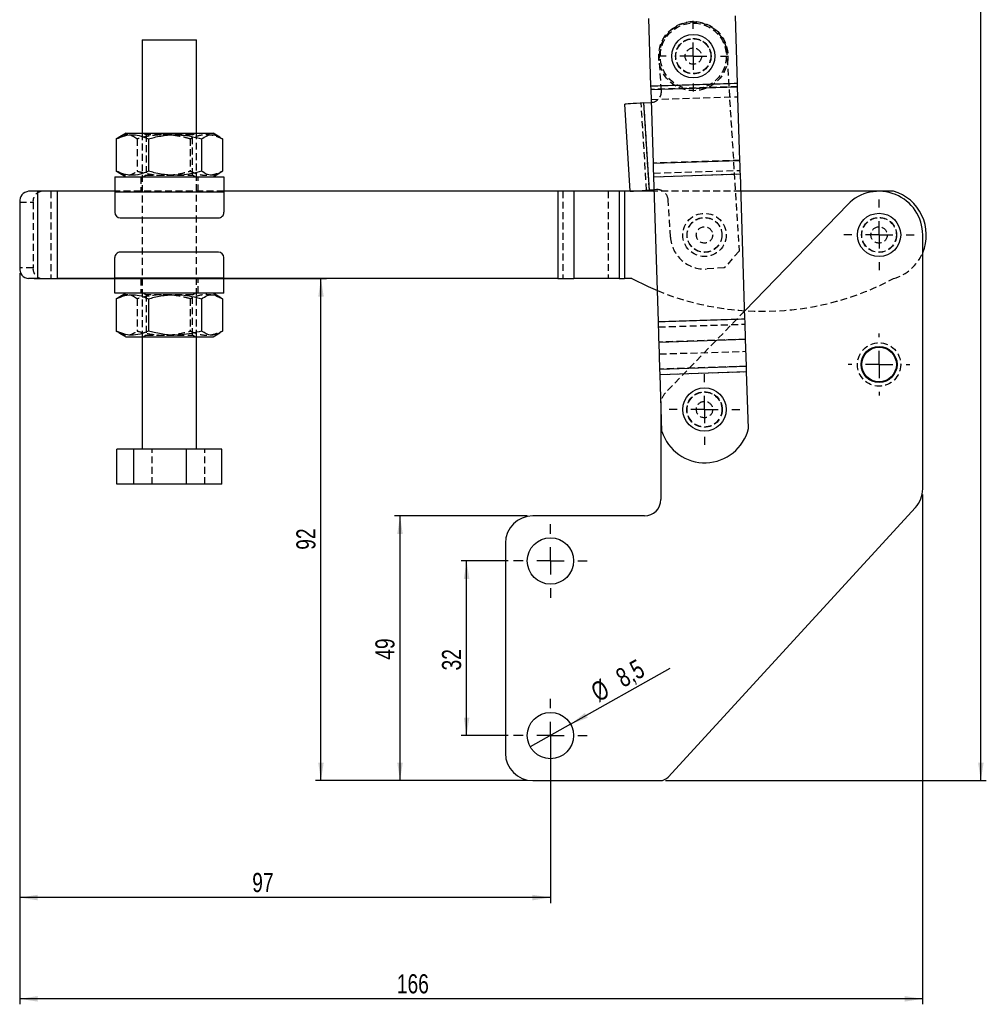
# Model space of a CAD drawing. Extents: x -800 to 11680, y 37 to 1082.
# Tile 2 of 17: x 69 to 246, y 37 to 218. Entities that reach past the tile are written whole.
import ezdxf

# ---------------------------------------------------------------- set-up
doc = ezdxf.new("R2010")
doc.units = 0
doc.linetypes.add('HIDDEN', pattern=[1.905, 1.27, -0.635])
doc.layers.get('0').update_dxf_attribs({"linetype": 'CONTINUOUS'})
doc.styles.add('SLDTEXTSTYLE0', font='TXT', dxfattribs={"width": 0.75})
doc.dimstyles.new('SLDDIMSTYLE0', dxfattribs={"dimtxt": 3.5, "dimasz": 3.302, "dimexe": 0, "dimexo": 0.0625, "dimgap": 0.875, "dimtad": 1, "dimdec": 0, "dimrnd": 1e-09, "dimzin": 12, "dimtxsty": 'SLDTEXTSTYLE0', "dimsah": 1, "dimcen": 0.09, "dimazin": 3, "dimtfac": 1, "dimtdec": 0, "dimtofl": 0, "dimtmove": 0, "dimatfit": 3, "dimtolj": 1, "dimtzin": 12})
doc.dimstyles.new('SLDDIMSTYLE1', dxfattribs={"dimtxt": 3.5, "dimasz": 3.302, "dimexe": 0, "dimexo": 0.0625, "dimgap": 0.875, "dimtad": 1, "dimdec": 0, "dimrnd": 1e-09, "dimzin": 12, "dimtxsty": 'SLDTEXTSTYLE0', "dimsah": 1, "dimcen": 0.09, "dimazin": 3, "dimtfac": 1, "dimtofl": 0, "dimtmove": 0, "dimatfit": 3, "dimtolj": 1, "dimtzin": 12})
doc.dimstyles.new('SLDDIMSTYLE2', dxfattribs={"dimtxt": 3.5, "dimasz": 3.302, "dimexe": 0, "dimexo": 0.0625, "dimgap": 0.875, "dimtad": 1, "dimdec": 3, "dimrnd": 1e-09, "dimzin": 12, "dimtxsty": 'SLDTEXTSTYLE0', "dimsah": 1, "dimcen": 0.09, "dimazin": 3, "dimtfac": 1, "dimtdec": 3, "dimtofl": 0, "dimtmove": 0, "dimatfit": 3, "dimtolj": 1, "dimtzin": 12})
doc.dimstyles.new('SLDDIMSTYLE3', dxfattribs={"dimtxt": 3.5, "dimasz": 3.302, "dimexe": 0, "dimexo": 0.0625, "dimgap": 0.875, "dimtad": 1, "dimdec": 3, "dimrnd": 1e-09, "dimzin": 12, "dimtxsty": 'SLDTEXTSTYLE0', "dimblk1": 'NONE', "dimsah": 1, "dimcen": 0, "dimazin": 3, "dimtfac": 1, "dimtdec": 3, "dimtmove": 0, "dimatfit": 3, "dimtolj": 1, "dimtzin": 12})

# ---------------------------------------------------------------- blocks, each defined once
blk = doc.blocks.new('_D')
at = {"color": 179, "linetype": 'CONTINUOUS'}
for p, q in [((68.92, 171.25), (68.92, 55.82)), ((166.22, 85.51), (166.22, 55.82)), ((166.22, 56.82), (68.92, 56.82))]:
    blk.add_line(p, q, dxfattribs=at)
for points in [[(68.92, 56.82), (72.22, 56.31), (72.22, 57.33)], [(166.22, 56.82), (162.92, 57.33), (162.92, 56.31)]]:
    blk.add_solid(points, dxfattribs=at)
at = {"color": 179, "linetype": 'CONTINUOUS', "insert": (111.55, 61.33, 0.1), "char_height": 3.5, "attachment_point": 1, "style": 'SLDTEXTSTYLE0'}
blk.add_mtext('97', dxfattribs=at)
blk = doc.blocks.new('_D_1')
at = {"color": 179, "linetype": 'CONTINUOUS'}
for p, q in [((68.92, 171.25), (68.92, 37.26)), ((234.47, 130.7), (234.47, 37.26)), ((234.47, 38.26), (68.92, 38.26))]:
    blk.add_line(p, q, dxfattribs=at)
for points in [[(68.92, 38.26), (72.22, 37.75), (72.22, 38.77)], [(234.47, 38.26), (231.17, 38.77), (231.17, 37.75)]]:
    blk.add_solid(points, dxfattribs=at)
at = {"color": 179, "linetype": 'CONTINUOUS', "insert": (138.07, 42.77, 0.1), "char_height": 3.5, "attachment_point": 1, "style": 'SLDTEXTSTYLE0'}
blk.add_mtext('166', dxfattribs=at)
blk = doc.blocks.new('_D_2')
at = {"color": 179, "linetype": 'CONTINUOUS'}
for p, q in [((71.56, 170.25), (125.15, 170.25)), ((124.15, 78.26), (124.15, 170.25)), ((161.97, 78.26), (123.15, 78.26))]:
    blk.add_line(p, q, dxfattribs=at)
for points in [[(124.15, 170.25), (123.65, 166.95), (124.66, 166.95)], [(124.15, 78.26), (124.66, 81.56), (123.65, 81.56)]]:
    blk.add_solid(points, dxfattribs=at)
at = {"color": 179, "linetype": 'CONTINUOUS', "insert": (119.64, 120.56, 0.1), "char_height": 3.5, "attachment_point": 1, "rotation": 90, "style": 'SLDTEXTSTYLE0'}
blk.add_mtext('92', dxfattribs=at)
blk = doc.blocks.new('_D_3')
at = {"color": 179, "linetype": 'CONTINUOUS'}
for p, q in [((188.79, 338.09), (246.14, 338.09)), ((245.14, 78.26), (245.14, 338.09)), ((187.34, 78.26), (246.14, 78.26))]:
    blk.add_line(p, q, dxfattribs=at)
for points in [[(245.14, 338.09), (244.63, 334.79), (245.65, 334.79)], [(245.14, 78.26), (245.65, 81.56), (244.63, 81.56)]]:
    blk.add_solid(points, dxfattribs=at)
at = {"color": 179, "linetype": 'CONTINUOUS', "insert": (240.63, 230.61, 0.1), "char_height": 3.5, "attachment_point": 1, "rotation": 90, "style": 'SLDTEXTSTYLE0'}
blk.add_mtext('260', dxfattribs=at)
blk = doc.blocks.new('_D_4')
at = {"color": 179, "linetype": 'CONTINUOUS'}
for p, q in [((158.47, 118.51), (149.85, 118.51)), ((150.85, 86.51), (150.85, 118.51)), ((158.47, 86.51), (149.85, 86.51))]:
    blk.add_line(p, q, dxfattribs=at)
for points in [[(150.85, 118.51), (150.34, 115.21), (151.36, 115.21)], [(150.85, 86.51), (151.36, 89.81), (150.34, 89.81)]]:
    blk.add_solid(points, dxfattribs=at)
at = {"color": 179, "linetype": 'CONTINUOUS', "insert": (146.34, 98.44, 0.1), "char_height": 3.5, "attachment_point": 1, "rotation": 90, "style": 'SLDTEXTSTYLE0'}
blk.add_mtext('32', dxfattribs=at)
blk = doc.blocks.new('_D_5')
at = {"color": 179, "linetype": 'CONTINUOUS'}
for p, q in [((161.97, 126.76), (137.65, 126.76)), ((138.65, 78.26), (138.65, 126.76)), ((161.97, 78.26), (137.65, 78.26))]:
    blk.add_line(p, q, dxfattribs=at)
for points in [[(138.65, 126.76), (138.14, 123.46), (139.15, 123.46)], [(138.65, 78.26), (139.15, 81.56), (138.14, 81.56)]]:
    blk.add_solid(points, dxfattribs=at)
at = {"color": 179, "linetype": 'CONTINUOUS', "insert": (134.13, 100.41, 0.1), "char_height": 3.5, "attachment_point": 1, "rotation": 90, "style": 'SLDTEXTSTYLE0'}
blk.add_mtext('49', dxfattribs=at)
blk = doc.blocks.new('_D_6')
at = {"color": 179, "linetype": 'CONTINUOUS'}
for q in [(188.19, 98.89), (162.52, 84.42)]:
    blk.add_line((169.92, 88.59), q, dxfattribs=at)
blk.add_solid([(169.92, 88.59), (173.05, 89.77), (172.55, 90.66)], dxfattribs=at)
at = {"color": 179, "linetype": 'CONTINUOUS', "char_height": 3.5, "attachment_point": 1, "rotation": 29.4021, "style": 'SLDTEXTSTYLE0'}
for s, insert in [('8,5', (177.85, 98.27, 0.1)), ('%%c', (173.28, 95.63, 0.1))]:
    blk.add_mtext(s, dxfattribs=dict(at, insert=insert))
blk = doc.blocks.new('_NONE')
blk = doc.blocks.new('SW_CENTERMARKSYMBOL_0')
at = {"color": 0, "linetype": 'CONTINUOUS'}
for p, q in [((0, 5), (0, 6.46875)), ((0, 0), (0, 2.5)), ((-5, 0), (-6.46875, 0)), ((0, 0), (-2.5, 0)), ((0, 0), (0, -2.5)), ((0, 0), (2.5, 0)), ((5, 0), (6.46875, 0)), ((0, -5), (0, -6.46875))]:
    blk.add_line(p, q, dxfattribs=at)
blk = doc.blocks.new('SW_CENTERMARKSYMBOL_1')
at = {"color": 0, "linetype": 'CONTINUOUS'}
for p, q in [((0, 5), (0, 6.46875)), ((0, 0), (0, 2.5)), ((-5, 0), (-6.46875, 0)), ((0, 0), (-2.5, 0)), ((0, 0), (0, -2.5)), ((0, 0), (2.5, 0)), ((5, 0), (6.46875, 0)), ((0, -5), (0, -6.46875))]:
    blk.add_line(p, q, dxfattribs=at)
blk = doc.blocks.new('SW_CENTERMARKSYMBOL_2')
at = {"color": 0, "linetype": 'CONTINUOUS'}
for p, q in [((0, 5), (0, 5.675)), ((0, 0), (0, 2.5)), ((-5, 0), (-5.675, 0)), ((0, 0), (-2.5, 0)), ((0, 0), (0, -2.5)), ((0, 0), (2.5, 0)), ((5, 0), (5.675, 0)), ((0, -5), (0, -5.675))]:
    blk.add_line(p, q, dxfattribs=at)
blk = doc.blocks.new('SW_CENTERMARKSYMBOL_3')
at = {"color": 0, "linetype": 'CONTINUOUS'}
for p, q in [((0, 5), (0, 6.46875)), ((0, 0), (0, 2.5)), ((-5, 0), (-6.46875, 0)), ((0, 0), (-2.5, 0)), ((0, 0), (0, -2.5)), ((0, 0), (2.5, 0)), ((5, 0), (6.46875, 0)), ((0, -5), (0, -6.46875))]:
    blk.add_line(p, q, dxfattribs=at)
blk = doc.blocks.new('SW_CENTERMARKSYMBOL_4')
at = {"color": 0, "linetype": 'CONTINUOUS'}
for p, q in [((0, 5), (0, 6.75)), ((0, 0), (0, 2.5)), ((-5, 0), (-6.75, 0)), ((0, 0), (-2.5, 0)), ((0, 0), (0, -2.5)), ((0, 0), (2.5, 0)), ((5, 0), (6.75, 0)), ((0, -5), (0, -6.75))]:
    blk.add_line(p, q, dxfattribs=at)
blk = doc.blocks.new('SW_CENTERMARKSYMBOL_5')
at = {"color": 0, "linetype": 'CONTINUOUS'}
for p, q in [((0, 5), (0, 6.75)), ((0, 0), (0, 2.5)), ((-5, 0), (-6.75, 0)), ((0, 0), (-2.5, 0)), ((0, 0), (0, -2.5)), ((0, 0), (2.5, 0)), ((5, 0), (6.75, 0)), ((0, -5), (0, -6.75))]:
    blk.add_line(p, q, dxfattribs=at)

msp = doc.modelspace()

# ---------------------------------------------------------------- linework, layer by layer
at = {"color": 7, "linetype": 'CONTINUOUS'}
for p, q in [((200.519117, 206.071269), (200.128171, 218.415193)), ((184.652072, 205.568742), (184.261126, 217.912667)), ((91.356828, 214.000408), (91.357856, 196.900407)), ((101.357854, 196.901007), (101.356833, 214.001007)), ((184.652072, 205.568742), (200.519117, 206.071269)), ((184.67262, 204.919972), (200.539664, 205.422498)), ((185.100365, 191.414155), (184.67262, 204.919972)), ((200.967409, 191.916684), (200.539664, 205.422498)), ((180.866006, 186.255777), (179.866414, 202.224523)), ((183.359577, 202.443183), (184.686625, 202.526253)), ((184.359169, 186.474439), (183.359577, 202.443183)), ((184.686625, 202.526253), (184.748279, 202.53107)), ((88.357858, 196.900226), (87.111361, 196.180463)), ((105.604439, 196.181573), (104.35786, 196.901187)), ((87.125688, 196.155651), (86.616664, 195.852257)), ((86.616664, 195.852257), (86.617022, 189.947987)), ((92.526986, 195.852613), (92.527344, 189.948341)), ((102.268241, 195.853196), (102.268598, 189.948926)), ((106.099173, 195.853427), (106.09953, 189.949155)), ((185.100365, 191.414155), (200.967409, 191.916684)), ((86.617022, 189.947987), (87.125986, 189.655284)), ((87.107084, 189.62254), (88.358334, 188.900227)), ((104.358337, 188.901186), (105.609506, 189.62365)), ((86.358338, 188.900108), (106.358334, 188.901307)), ((185.179129, 188.927198), (201.046174, 189.429727)), ((186.020033, 162.376107), (185.179129, 188.927198)), ((201.887077, 162.878634), (201.046174, 189.429727)), ((72.196915, 186.249256), (70.559099, 186.249159)), ((72.196915, 186.249256), (72.197876, 170.249257)), ((86.358494, 186.250107), (75.781769, 186.249472)), ((75.781769, 186.249472), (75.78273, 170.249472)), ((86.358502, 186.150108), (106.358505, 186.151307)), ((86.358502, 186.150108), (86.358725, 182.400107)), ((167.551891, 186.254978), (106.358498, 186.251307)), ((106.358505, 186.151307), (106.358729, 182.401307)), ((167.551891, 186.254978), (167.55285, 170.254979)), ((178.849517, 186.255656), (170.527266, 186.255157)), ((170.527266, 186.255157), (170.528227, 170.255158)), ((178.849517, 186.255656), (178.850477, 170.255657)), ((185.263728, 186.256042), (179.801637, 186.255714)), ((179.801637, 186.255714), (179.802597, 170.255714)), ((185.255035, 186.530517), (184.359169, 186.474439)), ((229.138496, 186.258676), (201.146658, 186.256995)), ((68.920917, 184.24906), (68.92164, 172.24906)), ((220.72548, 183.824282), (201.841212, 164.326814)), ((87.358787, 181.400167), (105.358786, 181.401247)), ((234.471976, 131.704699), (234.471976, 178.258515)), ((105.359166, 175.101247), (87.359167, 175.100167)), ((86.359448, 170.350107), (86.359224, 174.100107)), ((106.359451, 170.351307), (106.359228, 174.101307)), ((72.197876, 170.249257), (70.56006, 170.249159)), ((72.197876, 170.249257), (75.78273, 170.249472)), ((86.359455, 170.250107), (75.78273, 170.249472)), ((106.359451, 170.351307), (86.359448, 170.350107)), ((167.55285, 170.254979), (106.359459, 170.251307)), ((167.55285, 170.254979), (170.528227, 170.255158)), ((178.850477, 170.255657), (170.528227, 170.255158)), ((178.850477, 170.255657), (179.802597, 170.255714)), ((181.139456, 170.255794), (179.802597, 170.255714)), ((106.359615, 167.601307), (86.359612, 167.600107)), ((87.127446, 166.855651), (86.618423, 166.552258)), ((86.618423, 166.552258), (86.61878, 160.647987)), ((88.359616, 167.600227), (87.113119, 166.880463)), ((92.528745, 166.552612), (92.529102, 160.648341)), ((102.269999, 166.553197), (102.270357, 160.648926)), ((105.606198, 166.881572), (104.359619, 167.601187)), ((106.100931, 166.553427), (106.101289, 160.649156)), ((186.020033, 162.376107), (201.887077, 162.878634)), ((86.61878, 160.647987), (87.127744, 160.355283)), ((87.108842, 160.32254), (88.360093, 159.600226)), ((91.360091, 159.600407), (91.361328, 139.000408)), ((101.361334, 139.001008), (101.360097, 159.601007)), ((104.360095, 159.601186), (105.611264, 160.32365)), ((186.138489, 158.635932), (202.005533, 159.13846)), ((202.16266, 154.177235), (202.005533, 159.13846)), ((186.295616, 153.674707), (186.138489, 158.635932)), ((186.295616, 153.674707), (202.16266, 154.177235)), ((186.326518, 152.699009), (202.193561, 153.201537)), ((186.657161, 142.25913), (186.326518, 152.699009)), ((202.524205, 142.761657), (202.193561, 153.201537)), ((186.471976, 147.243856), (186.471976, 129.758515)), ((89.870065, 139.000319), (86.74015, 139.000129)), ((86.740538, 132.600129), (86.74015, 139.000129)), ((99.491245, 139.000896), (89.870065, 139.000319)), ((89.870452, 132.600319), (89.870065, 139.000319)), ((105.982511, 139.001284), (99.491245, 139.000896)), ((99.491633, 132.600896), (99.491245, 139.000896)), ((105.982899, 132.601284), (105.982511, 139.001284)), ((89.870452, 132.600319), (86.740538, 132.600129)), ((99.491633, 132.600896), (89.870452, 132.600319)), ((105.982899, 132.601284), (99.491633, 132.600896)), ((187.81641, 78.906417), (233.156259, 128.324457)), ((183.471976, 126.758516), (162.971976, 126.758516)), ((157.971976, 121.758513), (157.971976, 83.258517)), ((162.971976, 78.258514), (186.342696, 78.258514))]:
    msp.add_line(p, q, dxfattribs=at)
at = {"color": 7, "linetype": 'HIDDEN'}
for p, q in [((198.489132, 212.521635), (200.819251, 175.297357)), ((186.55777, 204.647295), (186.182922, 210.635573)), ((184.652072, 205.568742), (200.519117, 206.071269)), ((200.539664, 205.422498), (184.67262, 204.919972)), ((183.860145, 186.443202), (182.860553, 202.411946)), ((184.359169, 186.474439), (183.359577, 202.443183)), ((184.730837, 203.081787), (200.597881, 203.584313)), ((91.357856, 196.900407), (91.360091, 159.600407)), ((91.684594, 196.900426), (92.107876, 196.604081)), ((100.607871, 196.604591), (101.031116, 196.900988)), ((101.360097, 159.601007), (101.357854, 196.901007)), ((90.447596, 195.852488), (90.447954, 189.948216)), ((92.139787, 196.604082), (92.107876, 196.604081)), ((92.107876, 196.604081), (92.108316, 189.196823)), ((100.188851, 195.853071), (100.189208, 189.948801)), ((100.608318, 189.197334), (100.607871, 196.604591)), ((200.967409, 191.916684), (185.100365, 191.414155)), ((185.158582, 189.57597), (201.025626, 190.078497)), ((91.108336, 188.900393), (91.108493, 186.250392)), ((92.108316, 189.196823), (91.685078, 188.900426)), ((101.031601, 188.900987), (100.608318, 189.197334)), ((101.608499, 186.251022), (101.608335, 188.901022)), ((185.179129, 188.927198), (201.046174, 189.429727)), ((72.196915, 186.249256), (72.197876, 170.249257)), ((74.634611, 186.249403), (74.635572, 170.249403)), ((75.781769, 186.249472), (75.78273, 170.249472)), ((106.358498, 186.251307), (86.358494, 186.250107)), ((86.358502, 186.150108), (106.358505, 186.151307)), ((167.551891, 186.254978), (167.55285, 170.254979)), ((168.50401, 186.255036), (168.504971, 170.255036)), ((170.527266, 186.255157), (170.528227, 170.255158)), ((176.826261, 186.255535), (176.827221, 170.255536)), ((178.849517, 186.255656), (178.850477, 170.255657)), ((179.801637, 186.255714), (179.802597, 170.255714)), ((185.686218, 186.557507), (185.255035, 186.530517)), ((201.146658, 186.256995), (185.263728, 186.256042)), ((68.920917, 184.24906), (71.358613, 184.249206)), ((71.358613, 184.249206), (71.359336, 172.249207)), ((188.234185, 177.866129), (187.80726, 184.686364)), ((200.819251, 175.297357), (198.106093, 172.221846)), ((71.359336, 172.249207), (68.92164, 172.24906)), ((198.106093, 172.221846), (194.862441, 172.018803)), ((106.359451, 170.351307), (86.359448, 170.350107)), ((106.359459, 170.251307), (86.359455, 170.250107)), ((91.109454, 170.250392), (91.109618, 167.600392)), ((101.609617, 167.601022), (101.609453, 170.251022)), ((90.449355, 166.552488), (90.449712, 160.648217)), ((91.686352, 167.600426), (92.109635, 167.304081)), ((92.141546, 167.304083), (92.109635, 167.304081)), ((92.109635, 167.304081), (92.110074, 159.896823)), ((100.190609, 166.553072), (100.190967, 160.648801)), ((100.60963, 167.304591), (101.032875, 167.600987)), ((100.610077, 159.897333), (100.60963, 167.304591)), ((201.841212, 164.326814), (187.317039, 149.331018)), ((186.020033, 162.376107), (201.887077, 162.878634)), ((186.050934, 161.400409), (201.917978, 161.902936)), ((92.110074, 159.896823), (91.686837, 159.600426)), ((101.033359, 159.600987), (100.610077, 159.897333)), ((202.005533, 159.13846), (186.138489, 158.635932)), ((186.208062, 156.439184), (202.075106, 156.941712)), ((202.16266, 154.177235), (186.295616, 153.674707)), ((186.326518, 152.699009), (202.193561, 153.201537)), ((93.231796, 132.60052), (93.231416, 139.00052)), ((102.852977, 132.601097), (102.852597, 139.001098))]:
    msp.add_line(p, q, dxfattribs=at)
at = {"color": 7, "linetype": 'CONTINUOUS', "flags": 128}
for points in [[(91.356828, 214.000408), (91.389923, 214.000408), (91.617874, 214.000423), (92.052943, 214.000449), (92.67611, 214.000486), (93.460142, 214.000534), (94.370767, 214.000586), (95.368198, 214.000646), (96.408836, 214.000709), (97.447201, 214.000773), (98.437912, 214.000832), (99.337674, 214.000884), (100.107155, 214.000933)], [(100.107155, 214.000933), (100.712731, 214.000966), (101.127929, 214.000993), (101.334608, 214.001004), (101.356833, 214.001007)], [(200.539664, 205.422498), (200.537238, 205.499083), (200.534756, 205.577459), (200.532225, 205.657378), (200.529653, 205.738589), (200.527048, 205.820847), (200.524418, 205.903884), (200.521771, 205.987446), (200.519117, 206.071269)], [(184.67262, 204.919972), (184.670194, 204.996556), (184.667712, 205.074929), (184.665181, 205.154847), (184.662609, 205.236062), (184.660004, 205.318317), (184.657374, 205.401357), (184.654727, 205.484919), (184.652072, 205.568742)], [(183.359577, 202.443183), (182.678094, 202.400524), (182.022801, 202.359505), (181.418879, 202.321701), (180.889537, 202.288568), (180.455118, 202.261373), (180.132315, 202.241167), (179.933534, 202.228725), (179.866414, 202.224523)], [(88.357858, 196.900226), (88.417932, 196.90023), (88.687278, 196.900247), (89.165866, 196.900275), (89.840627, 196.900316), (90.693168, 196.900366), (91.700225, 196.900427), (92.834323, 196.900494), (94.06454, 196.900569), (95.357313, 196.900647), (96.677377, 196.900725), (97.988724, 196.900806), (99.255591, 196.90088), (100.443407, 196.900953), (101.519785, 196.901016), (102.455354, 196.901072), (103.224605, 196.901118), (103.806547, 196.901154), (104.185305, 196.901176), (104.350559, 196.901185), (104.35786, 196.901187)], [(185.179129, 188.927198), (185.168952, 189.248525), (185.158808, 189.568846), (185.148726, 189.887159), (185.13874, 190.202469), (185.12888, 190.51379), (185.119177, 190.820146), (185.109662, 191.120582), (185.100365, 191.414155)], [(201.046174, 189.429727), (201.035997, 189.751051), (201.025852, 190.071372), (201.015771, 190.389687), (201.005784, 190.704998), (200.995924, 191.016318), (200.986222, 191.322675), (200.976706, 191.62311), (200.967409, 191.916684)], [(86.358338, 188.900108), (86.358338, 188.847266), (86.358353, 188.690776), (86.358368, 188.436648), (86.358383, 188.09465), (86.358412, 187.677926), (86.358442, 187.202485), (86.358472, 186.686605), (86.358502, 186.150108)], [(106.358334, 188.901307), (106.358341, 188.848466), (106.358349, 188.691976), (106.358363, 188.437847), (106.358386, 188.095851), (106.358408, 187.679125), (106.358438, 187.203687), (106.358468, 186.687805), (106.358505, 186.151307)], [(75.781769, 186.249472), (75.304992, 186.249442), (74.830993, 186.249415), (74.362538, 186.249387), (73.902353, 186.249359), (73.453128, 186.249333), (73.017462, 186.249306), (72.597913, 186.24928), (72.196915, 186.249256)], [(170.527266, 186.255157), (170.180875, 186.255137), (169.824374, 186.255116), (169.459135, 186.255094), (169.086564, 186.255071), (168.708089, 186.255049), (168.325168, 186.255025), (167.939275, 186.255002), (167.551891, 186.254978)], [(179.801637, 186.255714), (179.677674, 186.255707), (179.554188, 186.255699), (179.431653, 186.255692), (179.310541, 186.255684), (179.191318, 186.255677), (179.074442, 186.255671), (178.960362, 186.255664), (178.849517, 186.255656)], [(180.866006, 186.255777), (180.933126, 186.259979), (181.131907, 186.272422), (181.45471, 186.29263), (181.889129, 186.319822), (182.418471, 186.352957), (183.022393, 186.390761), (183.677687, 186.431781), (184.359169, 186.474439)], [(86.359612, 167.600107), (86.359612, 167.652947), (86.359604, 167.809438), (86.35959, 168.063565), (86.359567, 168.405563), (86.359545, 168.822289), (86.359515, 169.297727), (86.359485, 169.813608), (86.359448, 170.350107)], [(106.359615, 167.601307), (106.359615, 167.654147), (106.3596, 167.810638), (106.359585, 168.064765), (106.359563, 168.406763), (106.359541, 168.823489), (106.359511, 169.298927), (106.359481, 169.814808), (106.359451, 170.351307)], [(181.139456, 170.255794), (184.128391, 168.785214), (185.840377, 168.048657)], [(202.005533, 159.13846), (201.992843, 159.539132), (201.979324, 159.96599), (201.965082, 160.415686), (201.950228, 160.884693), (201.934878, 161.369335), (201.919154, 161.865812), (201.903178, 162.37023), (201.887077, 162.878634)], [(186.138489, 158.635932), (186.125799, 159.036605), (186.11228, 159.463462), (186.098037, 159.913158), (186.083183, 160.382166), (186.067834, 160.866808), (186.05211, 161.363284), (186.036135, 161.867702), (186.020033, 162.376107)], [(88.360093, 159.600226), (88.420167, 159.60023), (88.68952, 159.600247), (89.168101, 159.600276), (89.84287, 159.600316), (90.695403, 159.600367), (91.70246, 159.600427), (92.836565, 159.600495), (94.066783, 159.600569), (95.359548, 159.600646), (96.679612, 159.600726), (97.990967, 159.600805), (99.257826, 159.600881), (100.44565, 159.600952), (101.52202, 159.601017), (102.457597, 159.601073), (103.226847, 159.601118), (103.808782, 159.601154), (104.187547, 159.601176), (104.352794, 159.601186), (104.360095, 159.601186)], [(186.326518, 152.699009), (186.322317, 152.831636), (186.31815, 152.963225), (186.314048, 153.09274), (186.310044, 153.219167), (186.306169, 153.341519), (186.302453, 153.45883), (186.298927, 153.570185), (186.295616, 153.674707)], [(202.193561, 153.201537), (202.189361, 153.334165), (202.185194, 153.465752), (202.181093, 153.595267), (202.177088, 153.721696), (202.173214, 153.844046), (202.169498, 153.961357), (202.165972, 154.072711), (202.16266, 154.177235)], [(186.48914, 147.564309), (186.48584, 147.531945), (186.471976, 147.243856)]]:
    msp.add_lwpolyline(points, dxfattribs=at)
at = {"color": 7, "linetype": 'HIDDEN', "flags": 128}
for points in [[(100.607871, 196.604591), (100.585885, 196.604589), (100.383795, 196.604578), (99.979825, 196.604554), (99.394239, 196.604518), (98.6564, 196.604474), (97.803301, 196.604423), (96.877723, 196.604367), (95.926075, 196.60431), (94.996079, 196.604254), (94.134375, 196.604202), (93.384161, 196.604157), (92.783063, 196.604122), (92.361218, 196.604095), (92.139787, 196.604082)], [(92.108316, 189.196823), (92.140234, 189.196825), (92.361665, 189.196838), (92.78351, 189.196862), (93.384608, 189.1969), (94.134822, 189.196944), (94.996526, 189.196996), (95.926522, 189.197052), (96.87817, 189.197108), (97.803748, 189.197164), (98.656847, 189.197216), (99.394686, 189.197259), (99.980272, 189.197294), (100.384235, 189.197319), (100.586324, 189.197332), (100.608318, 189.197334)], [(100.60963, 167.304591), (100.587643, 167.30459), (100.385553, 167.304578), (99.981583, 167.304553), (99.395997, 167.304518), (98.658159, 167.304474), (97.80506, 167.304423), (96.879481, 167.304367), (95.927834, 167.30431), (94.997837, 167.304254), (94.136133, 167.304202), (93.385919, 167.304157), (92.784821, 167.304121), (92.362977, 167.304096), (92.141546, 167.304083)], [(92.110074, 159.896823), (92.141993, 159.896825), (92.363424, 159.896838), (92.785268, 159.896863), (93.386366, 159.896899), (94.136573, 159.896945), (94.998284, 159.896996), (95.928281, 159.897052), (96.879929, 159.897109), (97.805507, 159.897164), (98.658606, 159.897216), (99.396444, 159.897259), (99.98203, 159.897295), (100.385993, 159.897319), (100.588082, 159.897331), (100.610077, 159.897333)]]:
    msp.add_lwpolyline(points, dxfattribs=at)
at = {"color": 7, "linetype": 'HIDDEN'}
for centre, radius in [((192.420713, 211.02604), 6.35), ((192.420713, 211.02604), 6.05), ((192.420713, 211.02604), 3.25), ((192.420713, 211.02604), 3.2), ((192.420713, 211.02604), 1.5), ((194.471976, 178.256594), 3.96875), ((194.471976, 178.256594), 3.2), ((194.471976, 178.256594), 3.175), ((226.471976, 178.258515), 3.2), ((226.471976, 178.258515), 3.2), ((226.471976, 178.258515), 3.175), ((194.471976, 178.256594), 1.5), ((226.471976, 178.258515), 1.5), ((226.471976, 154.508515), 3.96875), ((194.471976, 146.258515), 3.25), ((194.471976, 146.258515), 3.2), ((194.471976, 146.258515), 1.5)]:
    msp.add_circle(centre, radius, dxfattribs=at)
at = {"color": 7, "linetype": 'CONTINUOUS'}
for centre, radius in [((192.420713, 211.02604), 3.96875), ((226.471976, 178.258515), 3.96875), ((226.471976, 154.508515), 3.3), ((226.471976, 154.508515), 3.175), ((194.471976, 146.258515), 3.96875), ((166.221976, 118.508515), 4.25), ((166.221976, 86.508515), 4.25)]:
    msp.add_circle(centre, radius, dxfattribs=at)
at = {"color": 7, "linetype": 'HIDDEN'}
for centre, radius, start, end in [((192.420713, 211.02604), 6.25, 13.84495441, 183.58185851), ((184.561676, 204.522346), 2, 275.35355767, 3.58185851), ((73.197721, 184.413809), 1.84646, 96.24691372, 185.11440988), ((185.811167, 184.561415), 2, 3.58185851, 93.58185851), ((194.471976, 178.256594), 6.25, 183.58185851, 273.58185851), ((226.805642, 178.258535), 8.333333, 286.26364294, 336.92023492), ((73.198459, 172.084821), 1.846456, 174.89232783, 263.76003862), ((205.136755, 215.257234), 51, 247.76784329, 298.07592517), ((189.471976, 147.243856), 3, 135.91530207, 173.86810415)]:
    msp.add_arc(centre, radius, start, end, dxfattribs=at)
at = {"color": 7, "linetype": 'CONTINUOUS'}
for centre, radius, start, end in [((70.760024, 184.413665), 1.846459, 96.24711862, 185.11448662), ((226.471976, 178.258515), 8, 0, 135.91530207), ((226.805642, 178.258535), 8.333333, 336.92023492, 73.74323352), ((87.358727, 182.400167), 1, 180.00343823, 270.00343823), ((105.358727, 182.401247), 1, 270.00343823, 0.00343823), ((87.359225, 174.100167), 1, 90.00343823, 180.00343823), ((105.359225, 174.101247), 1, 0.00343823, 90.00343823), ((70.76076, 172.084671), 1.846453, 174.89221302, 263.75990271), ((194.519448, 144.759592), 8.250326, 197.64234596, 345.98568792), ((229.471976, 131.704699), 5, 317.46437364, 0), ((183.471976, 129.758515), 3, 270, 0), ((162.971976, 121.758515), 5, 90, 180), ((162.971976, 83.258515), 5, 180, 270), ((186.342696, 80.258515), 2, 270, 317.46437364)]:
    msp.add_arc(centre, radius, start, end, dxfattribs=at)
for points, knots in [([(86.616664, 195.852257), (87.129626, 196.071566), (88.166673, 196.514938), (89.703225, 196.677205), (91.172083, 196.439252), (92.072601, 196.04935), (92.526986, 195.852613)], [0, 0, 0, 0, 0.2646050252, 0.534947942, 0.7653430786, 1, 1, 1, 1]), ([(92.526986, 195.852613), (92.880455, 195.950366), (94.032924, 196.269087), (96.055251, 196.620504), (98.365432, 196.633739), (100.450222, 196.33951), (101.660019, 196.015893), (102.268241, 195.853196)], [0, 0, 0, 0, 0.111257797, 0.3627511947, 0.6203151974, 0.8091147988, 1, 1, 1, 1]), ([(102.268241, 195.853196), (102.600726, 196.072494), (103.272908, 196.515845), (104.268856, 196.67808), (105.220943, 196.440096), (105.804647, 196.050174), (106.099173, 195.853427)], [0, 0, 0, 0, 0.2646049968, 0.534947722, 0.7653430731, 1, 1, 1, 1]), ([(92.527344, 189.948341), (92.014382, 189.729033), (90.977335, 189.28566), (89.440785, 189.123394), (87.971917, 189.361345), (87.071404, 189.751249), (86.617022, 189.947987)], [0, 0, 0, 0, 0.26460498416, 0.53494786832, 0.76534345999, 1, 1, 1, 1]), ([(102.268598, 189.948926), (101.666561, 189.787677), (100.456898, 189.463682), (98.39321, 189.170939), (96.077298, 189.178572), (94.053734, 189.526406), (92.880818, 189.850631), (92.527344, 189.948341)], [0, 0, 0, 0, 0.1889645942, 0.379682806, 0.6308204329, 0.8887430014, 1, 1, 1, 1]), ([(106.09953, 189.949155), (105.767044, 189.729858), (105.094863, 189.286509), (104.098914, 189.124273), (103.146828, 189.362257), (102.563124, 189.752179), (102.268598, 189.948926)], [0, 0, 0, 0, 0.2646049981, 0.5349477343, 0.7653431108, 1, 1, 1, 1]), ([(86.618423, 166.552258), (87.131384, 166.771566), (88.168431, 167.214939), (89.704983, 167.377205), (91.173841, 167.139252), (92.074359, 166.74935), (92.528745, 166.552612)], [0, 0, 0, 0, 0.2646050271, 0.5349479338, 0.7653430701, 1, 1, 1, 1]), ([(92.528745, 166.552612), (92.882213, 166.650366), (94.034682, 166.969089), (96.057009, 167.320502), (98.367191, 167.333741), (100.45198, 167.039509), (101.661778, 166.715894), (102.269999, 166.553197)], [0, 0, 0, 0, 0.1112578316, 0.3627512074, 0.6203152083, 0.8091148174, 1, 1, 1, 1]), ([(102.269999, 166.553197), (102.602485, 166.772495), (103.274666, 167.215845), (104.270615, 167.37808), (105.222702, 167.140095), (105.806405, 166.750174), (106.100931, 166.553427)], [0, 0, 0, 0, 0.2646049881, 0.5349477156, 0.7653430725, 1, 1, 1, 1]), ([(92.529102, 160.648341), (92.01614, 160.429033), (90.979093, 159.985661), (89.442543, 159.823394), (87.973675, 160.061346), (87.073162, 160.451249), (86.61878, 160.647987)], [0, 0, 0, 0, 0.2646049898, 0.5349478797, 0.7653434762, 1, 1, 1, 1]), ([(102.270357, 160.648926), (101.668319, 160.487677), (100.458657, 160.163682), (98.394969, 159.870937), (96.079057, 159.878573), (94.055493, 160.226406), (92.882576, 160.550632), (92.529102, 160.648341)], [0, 0, 0, 0, 0.18896459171, 0.37968281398, 0.63082043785, 0.88874300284, 1, 1, 1, 1]), ([(106.101289, 160.649156), (105.768803, 160.429858), (105.096622, 159.986507), (104.100673, 159.824273), (103.148586, 160.062258), (102.564883, 160.452179), (102.270357, 160.648926)], [0, 0, 0, 0, 0.2646050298, 0.5349477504, 0.7653431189, 1, 1, 1, 1])]:
    msp.add_open_spline(points, degree=3, knots=knots, dxfattribs=at)
at = {"color": 7, "linetype": 'HIDDEN'}
for points, knots in [([(90.447596, 195.852488), (90.11503, 196.072463), (89.442685, 196.517184), (88.447526, 196.668788), (87.667382, 196.502584), (87.251665, 196.236334), (87.125688, 196.155651)], [0, 0, 0, 0, 0.305718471, 0.6180663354, 0.8842601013, 1, 1, 1, 1]), ([(100.188851, 195.853071), (99.586794, 196.014249), (98.377095, 196.338101), (96.313372, 196.630593), (93.997461, 196.622683), (91.973939, 196.274604), (90.80106, 195.95024), (90.447596, 195.852488)], [0, 0, 0, 0, 0.1889644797, 0.3796824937, 0.630820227, 0.8887426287, 1, 1, 1, 1]), ([(106.099173, 195.853427), (105.586185, 196.072674), (104.549087, 196.515921), (103.012515, 196.678004), (101.54368, 196.439875), (100.643211, 196.049864), (100.188851, 195.853071)], [0, 0, 0, 0, 0.2646048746, 0.534947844, 0.7653432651, 1, 1, 1, 1]), ([(87.125986, 189.655284), (87.290144, 189.551547), (87.794669, 189.232722), (88.618242, 189.130309), (89.569669, 189.359784), (90.153409, 189.750877), (90.447954, 189.948216)], [0, 0, 0, 0, 0.1505982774, 0.4628516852, 0.7289646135, 1, 1, 1, 1]), ([(90.447954, 189.948216), (90.801433, 189.850505), (91.953936, 189.531921), (93.976305, 189.180751), (96.286489, 189.167789), (98.371246, 189.462269), (99.581006, 189.786031), (100.189208, 189.948801)], [0, 0, 0, 0, 0.1112574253, 0.3627503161, 0.6203148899, 0.8091146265, 1, 1, 1, 1]), ([(100.189208, 189.948801), (100.702195, 189.729555), (101.739294, 189.286307), (103.275867, 189.124224), (104.744692, 189.362355), (105.645167, 189.752363), (106.09953, 189.949155)], [0, 0, 0, 0, 0.264604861, 0.5349478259, 0.7653428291, 1, 1, 1, 1]), ([(90.449355, 166.552488), (90.116788, 166.772463), (89.444444, 167.217183), (88.449285, 167.368787), (87.66914, 167.202585), (87.253424, 166.936335), (87.127446, 166.855651)], [0, 0, 0, 0, 0.3057184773, 0.6180663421, 0.8842600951, 1, 1, 1, 1]), ([(100.190609, 166.553072), (99.588552, 166.714249), (98.378853, 167.038099), (96.31513, 167.330595), (93.99922, 167.322682), (91.975697, 166.974605), (90.802818, 166.65024), (90.449355, 166.552488)], [0, 0, 0, 0, 0.1889644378, 0.3796824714, 0.6308202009, 0.8887425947, 1, 1, 1, 1]), ([(106.100931, 166.553427), (105.587944, 166.772674), (104.550845, 167.215922), (103.014274, 167.378004), (101.545438, 167.139875), (100.644969, 166.749864), (100.190609, 166.553072)], [0, 0, 0, 0, 0.2646048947, 0.5349478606, 0.7653432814, 1, 1, 1, 1]), ([(87.127744, 160.355283), (87.291902, 160.251547), (87.796427, 159.932722), (88.62, 159.830308), (89.571428, 160.059784), (90.155168, 160.450878), (90.449712, 160.648217)], [0, 0, 0, 0, 0.15059827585, 0.46285168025, 0.72896461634, 1, 1, 1, 1]), ([(90.449712, 160.648217), (90.803191, 160.550505), (91.955695, 160.231921), (93.978063, 159.88075), (96.288247, 159.867788), (98.373005, 160.16227), (99.582764, 160.486032), (100.190967, 160.648801)], [0, 0, 0, 0, 0.1112574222, 0.3627503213, 0.6203148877, 0.8091146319, 1, 1, 1, 1]), ([(100.190967, 160.648801), (100.703954, 160.429555), (101.741052, 159.986307), (103.277626, 159.824223), (104.746451, 160.062354), (105.646925, 160.452364), (106.101289, 160.649156)], [0, 0, 0, 0, 0.2646048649, 0.5349478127, 0.7653428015, 1, 1, 1, 1])]:
    msp.add_open_spline(points, degree=3, knots=knots, dxfattribs=at)

# ---------------------------------------------------------------- block references
at = {"color": 179, "linetype": 'CONTINUOUS'}
for name, p in [('SW_CENTERMARKSYMBOL_0', (192.420713, 211.02604)), ('SW_CENTERMARKSYMBOL_1', (226.471976, 178.258515)), ('SW_CENTERMARKSYMBOL_2', (226.471976, 154.508515)), ('SW_CENTERMARKSYMBOL_3', (194.471976, 146.258515)), ('SW_CENTERMARKSYMBOL_4', (166.221976, 118.508515)), ('SW_CENTERMARKSYMBOL_5', (166.221976, 86.508515))]:
    msp.add_blockref(name, p, dxfattribs=at)

# ---------------------------------------------------------------- dimensions: what is measured, and where the dimension line sits
for base, p1, p2, dimstyle, picture, middle in [((245.139799, 338.090246), (186.342696, 78.258515), (187.789696, 338.090246), 'SLDDIMSTYLE1', '_D_3', (245.139799, 235.908629)), ((124.153084, 170.249159), (162.971976, 78.258515), (70.56006, 170.249159), 'SLDDIMSTYLE0', '_D_2', (124.153084, 124.569017)), ((138.6461619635, 126.7585148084), (162.9719755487, 78.2585148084), (162.9719755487, 126.7585148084), 'SLDDIMSTYLE0', '_D_5', (138.6461619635, 104.4173652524)), ((150.851819, 118.508515), (159.471976, 86.508515), (159.471976, 118.508515), 'SLDDIMSTYLE2', '_D_4', (150.851819, 102.448711))]:
    dim = msp.add_linear_dim(base=base, p1=p1, p2=p2, angle=90, dimstyle=dimstyle, dxfattribs=at)
    dim.commit()
    dim.dimension.update_dxf_attribs({"geometry": picture, "text_midpoint": middle, "dimtype": 160})
for base, p1, picture, middle in [((68.921636, 56.817052), (166.221976, 86.508515), '_D', (115.558544, 56.817052)), ((68.921636, 38.258515), (234.471976, 131.704699), '_D_1', (143.374099, 38.258515))]:
    dim = msp.add_linear_dim(base=base, p1=p1, p2=(68.921636, 172.24906), dimstyle='SLDDIMSTYLE0', dxfattribs=at)
    dim.commit()
    dim.dimension.update_dxf_attribs({"geometry": picture, "text_midpoint": middle, "dimtype": 160})
dim = msp.add_diameter_dim_2p(p1=(162.519392, 84.422041), p2=(169.924559, 88.594989), dimstyle='SLDDIMSTYLE3', dxfattribs=at)
dim.commit()
dim.dimension.update_dxf_attribs({"geometry": '_D_6', "text_midpoint": (182.020872, 95.411489), "dimtype": 163})

doc.saveas('drawing.dxf')
